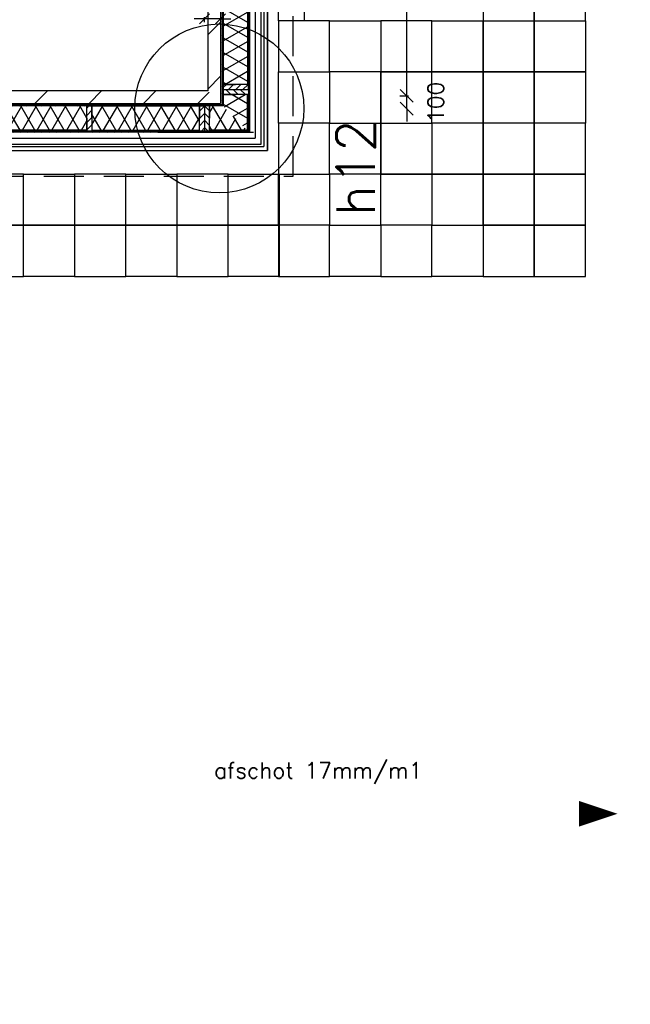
# Model space of a CAD drawing. Extents: x 7198 to 172353, y -998 to 131648.
# Tile 42 of 66: x 39537 to 44313, y 66928 to 74632. Entities that reach past the tile are written whole.
import ezdxf

# ---------------------------------------------------------------- set-up
doc = ezdxf.new("R2010")
doc.units = 0
doc.header["$LTSCALE"] = 50
doc.header["$MEASUREMENT"] = 0
doc.header["$PDSIZE"] = -1
doc.linetypes.add('HIDDEN', pattern=[9.375, 6.25, -3.125])
doc.layers.get('0').update_dxf_attribs({"linetype": 'CONTINUOUS'})
doc.layers.get('DEFPOINTS').update_dxf_attribs({"linetype": 'CONTINUOUS'})
for name, color, linetype in [('_DETAILNUMMERS', 4, 'CONTINUOUS'), ('_DETAILNUMMERSTEKST', 4, 'CONTINUOUS'), ('A--A21--_F-23-', 9, 'CONTINUOUS'), ('A--A22--_F123-', 9, 'CONTINUOUS'), ('A--A25--_F-2--', 9, 'CONTINUOUS'), ('A--A42--_F-23-', 9, 'CONTINUOUS'), ('A--L21--', 3, 'CONTINUOUS'), ('A--L21--_F-2--', 7, 'CONTINUOUS'), ('A--L22--_F-2--', 7, 'CONTINUOUS'), ('A--L22A1_BINNENWAND', 1, 'CONTINUOUS'), ('A--L22A2_BINNENWAND', 2, 'CONTINUOUS'), ('A--L25--', 7, 'CONTINUOUS'), ('A--L25--_F-23-', 7, 'CONTINUOUS'), ('A--L27A1_DAKEN', 1, 'CONTINUOUS'), ('A--L27AC2_DAKEN', 2, 'HIDDEN'), ('A--L42--', 7, 'CONTINUOUS'), ('A--L42--_F-23-', 7, 'CONTINUOUS'), ('A--M$1A-_F123-', 1, 'CONTINUOUS'), ('A--T01A-25_TEKST', 2, 'CONTINUOUS'), ('X--LR---_CP', 7, 'CONTINUOUS')]:
    doc.layers.add(name, color=color, linetype=linetype)
doc.layers.add('bruto vloeroppervlak', color=3, linetype='CONTINUOUS', plot=False)
doc.styles.add('ALFA-0_25', font='ROMANS')
doc.styles.add('HIEMSTRA', font='romans.shx')
doc.dimstyles.get("Standard").update_dxf_attribs({"dimscale": 40, "dimtxt": 2.5, "dimasz": 2, "dimexe": 0.3, "dimexo": 0.3, "dimgap": 2, "dimtad": 1, "dimdec": 0, "dimzin": 0, "dimdsep": 46, "dimtxsty": 'HIEMSTRA', "dimblk1": 'OBLIQUE', "dimblk2": 'OBLIQUE', "dimsah": 1, "dimcen": -0.09, "dimdle": 0.3, "dimse1": 1, "dimclrd": 2, "dimclre": 2, "dimclrt": 3, "dimadec": 0, "dimazin": 0, "dimtfac": 1, "dimtdec": 4, "dimtofl": 0, "dimtmove": 2, "dimatfit": 3, "dimldrblk": 'OBLIQUE', "dimfxl": 1, "dimtvp": 625, "dimtolj": 1, "dimtzin": 0, "dimarcsym": 0})
pattern_1 = [(240, (6e-15, 50), (86.603, -50), []), (300, (6e-15, 50), (86.603, 50), [])]

# ---------------------------------------------------------------- blocks, each defined once
blk = doc.blocks.new('*U818')
at = {"layer": 'A--A22--_F123-', "linetype": 'Continuous'}
h = blk.add_hatch(dxfattribs=at)
h.set_pattern_fill('ALFALINE', color=256, scale=300, style=0)
h.set_pattern_definition([(45, (-36647.05, -74026.86), (-212.132, 212.132), [])])
h.paths.add_polyline_path([(0, 0), (0, 50), (4360.1, 50), (4410.1, 0), (4460.1, -50), (50, -50)])
at = {"layer": 'A--L22--_F-2--', "color": 3, "linetype": 'Continuous'}
for points in [[(0, 50), (0, 50), (4360.1, 50), (4360.1, 50)], [(50, -50), (50, -50), (4460.1, -50), (4460.1, -50)]]:
    blk.add_lwpolyline(points, dxfattribs=at)
blk = doc.blocks.new('*U817')
at = {"layer": 'A--A22--_F123-', "linetype": 'Continuous'}
h = blk.add_hatch(dxfattribs=at)
h.set_pattern_fill('ALFALINE', color=256, scale=300, style=0)
h.set_pattern_definition([(45, (-41057.1, -76281.54), (-212.132, 212.132), [])])
h.paths.add_polyline_path([(0, 0), (50, 50), (50, -2304.7), (0, -2254.7), (-50, -2204.7), (-50, -50)])
at = {"layer": 'A--L22--_F-2--', "color": 3, "linetype": 'Continuous'}
for points in [[(50, 50), (50, 50), (50, -2304.7), (50, -2304.7)], [(-50, -50), (-50, -50), (-50, -2204.7), (-50, -2204.7)]]:
    blk.add_lwpolyline(points, dxfattribs=at)
blk = doc.blocks.new('_OBLIQUE')
at = {"color": 0, "linetype": 'ByBlock'}
blk.add_line((-0.5, -0.5), (0.5, 0.5), dxfattribs=at)
blk = doc.blocks.new('*D92')
at = {"color": 2, "linetype": 'ByBlock', "transparency": 16777216}
for p, q in [((42563.5, 74036.2), (42563.5, 74136.2)), ((42510.1, 74036.2), (42578.5, 74036.2)), ((42563.5, 73936.2), (42563.5, 74036.2)), ((42563.5, 73936.2), (42563.5, 73836.2))]:
    blk.add_line(p, q, dxfattribs=at)
at = {"layer": 'DEFPOINTS', "color": 0, "linetype": 'ByBlock', "transparency": 16777216}
for p in [(42495.1, 74036.2), (42563.5, 74036.2), (42495.1, 73936.2)]:
    blk.add_point(p, dxfattribs=at)
at = {"color": 2, "linetype": 'ByBlock', "transparency": 16777216, "xscale": 100, "yscale": 100, "zscale": 100}
for p, rotation in [((42563.5, 74036.2), 270), ((42563.5, 73936.2), 90)]:
    blk.add_blockref('_OBLIQUE', p, dxfattribs=dict(at, rotation=rotation))
at = {"color": 3, "linetype": 'ByBlock', "transparency": 16777216, "insert": (42791, 73986.2), "char_height": 125, "attachment_point": 5, "rotation": 90, "style": 'HIEMSTRA'}
blk.add_mtext('\\A1;100', dxfattribs=at)
blk = doc.blocks.new('*D93')
at = {"color": 2, "linetype": 'ByBlock', "transparency": 16777216}
for p, q in [((42676.7, 76021.4), (42548.5, 76021.4)), ((42563.5, 74021.2), (42563.5, 76036.4))]:
    blk.add_line(p, q, dxfattribs=at)
at = {"layer": 'DEFPOINTS', "color": 0, "linetype": 'ByBlock', "transparency": 16777216}
for p in [(42563.5, 76021.4), (42691.7, 76021.4), (42691.7, 74036.2)]:
    blk.add_point(p, dxfattribs=at)
at = {"color": 2, "linetype": 'ByBlock', "transparency": 16777216, "xscale": 100, "yscale": 100, "zscale": 100}
for p, rotation in [((42563.5, 76021.4), 90), ((42563.5, 74036.2), 270)]:
    blk.add_blockref('_OBLIQUE', p, dxfattribs=dict(at, rotation=rotation))
at = {"color": 3, "linetype": 'ByBlock', "transparency": 16777216, "insert": (42401, 75028.8), "char_height": 125, "attachment_point": 5, "rotation": 90, "style": 'HIEMSTRA'}
blk.add_mtext('\\A1;1985', dxfattribs=at)
blk = doc.blocks.new('*D244')
at = {"color": 2, "linetype": 'ByBlock', "transparency": 16777216}
for p, q in [((40982.1, 74639.3), (40902.1, 74639.3)), ((40982.1, 74613.2), (40982.1, 74651.3)), ((41107.1, 74639.3), (40982.1, 74639.3)), ((41107.1, 74639.3), (41187.1, 74639.3))]:
    blk.add_line(p, q, dxfattribs=at)
at = {"layer": 'DEFPOINTS', "color": 0, "linetype": 'ByBlock', "transparency": 16777216}
for p in [(40982.1, 74639.3), (40982.1, 74601.2), (41107.1, 74601.2)]:
    blk.add_point(p, dxfattribs=at)
at = {"color": 2, "linetype": 'ByBlock', "transparency": 16777216, "xscale": 80, "yscale": 80, "zscale": 80}
blk.add_blockref('_OBLIQUE', (40982.1, 74639.3), dxfattribs=at)
at = {"color": 2, "linetype": 'ByBlock', "transparency": 16777216, "xscale": 80, "yscale": 80, "zscale": 80, "rotation": 180}
blk.add_blockref('_OBLIQUE', (41107.1, 74639.3), dxfattribs=at)
at = {"color": 3, "linetype": 'ByBlock', "transparency": 16777216, "insert": (40777.2, 74776), "char_height": 100, "attachment_point": 5, "style": 'HIEMSTRA'}
blk.add_mtext('\\A1;125', dxfattribs=at)
blk = doc.blocks.new('NH40_196')
at = {"layer": 'A--A25--_F-2--'}
h = blk.add_hatch(dxfattribs=at)
h.set_pattern_fill('ALFALINE', color=256, scale=40, style=0, pattern_type=2)
h.set_pattern_definition([(45, (-6, 0), (-28.284, 28.284), [])])
h.paths.add_polyline_path([(0, 0), (0, 196), (40, 196), (40, 0)])
at = {"layer": 'A--L25--_F-23-', "color": 2, "linetype": 'Continuous'}
blk.add_lwpolyline([(0, 0), (0, 196), (40, 196), (40, 0)], close=True, dxfattribs=at)
at = {"layer": 'X--LR---_CP'}
for p in [(0, 0), (0, 0), (40, 0)]:
    blk.add_point(p, dxfattribs=at)
blk = doc.blocks.new('*U597')
at = {"layer": 'A--A21--_F-23-', "linetype": 'Continuous'}
h = blk.add_hatch(dxfattribs=at)
h.set_pattern_fill('ALFAISO', color=256, scale=100, angle=270, style=0)
h.set_pattern_definition([(330, (-50, 9e-15), (50, 86.603), []), (30, (-50, 9e-15), (-50, 86.603), [])])
h.paths.add_polyline_path([(0, 0), (95, 0), (95, -800), (0, -800), (-95, -800), (-95, 0)])
at = {"layer": 'A--L21--_F-2--', "color": 2, "linetype": 'Continuous'}
for points in [[(0, 0), (-95, 0), (-95, -800), (0, -800)], [(0, 0), (95, 0), (95, -800), (0, -800)]]:
    blk.add_lwpolyline(points, dxfattribs=at)
blk = doc.blocks.new('*U594')
at = {"layer": 'A--A42--_F-23-', "linetype": 'Continuous'}
h = blk.add_hatch(dxfattribs=at)
h.set_pattern_fill('ALFALINE', color=256, scale=40, style=0)
h.set_pattern_definition([(45, (-41124.196, -75846.862), (-28.284271, 28.284271), [])])
h.paths.add_polyline_path([(0, 0), (5, 0), (5, -1890), (0, -1885), (-5, -1880), (-5, 0)])
at = {"layer": 'A--L42--_F-23-', "color": 2, "linetype": 'Continuous'}
for points in [[(0, 0), (-5, 0), (-5, -1880), (-5, -1880)], [(0, 0), (5, 0), (5, -1890), (5, -1890)]]:
    blk.add_lwpolyline(points, dxfattribs=at)
blk = doc.blocks.new('*U593')
at = {"layer": 'A--A42--_F-23-', "linetype": 'Continuous'}
h = blk.add_hatch(dxfattribs=at)
h.set_pattern_fill('ALFALINE', color=256, scale=40, style=0)
h.set_pattern_definition([(45, (-41330.196, -75846.862), (-28.284271, 28.284271), [])])
h.paths.add_polyline_path([(0, 0), (5, 0), (5, -2096), (0, -2091), (-5, -2086), (-5, 0)])
at = {"layer": 'A--L42--_F-23-', "color": 2, "linetype": 'Continuous'}
for points in [[(0, 0), (-5, 0), (-5, -2086), (-5, -2086)], [(0, 0), (5, 0), (5, -2096), (5, -2096)]]:
    blk.add_lwpolyline(points, dxfattribs=at)
blk = doc.blocks.new('*U587')
at = {"layer": 'A--A21--_F-23-', "linetype": 'Continuous'}
h = blk.add_hatch(dxfattribs=at)
h.set_pattern_fill('ALFAISO', color=256, scale=100, angle=90, style=0)
h.set_pattern_definition([(150, (50, -3e-15), (-50, -86.603), []), (210, (50, -3e-15), (50, -86.603), [])])
h.paths.add_polyline_path([(0, 0), (95, -95), (95, 184.4), (0, 184.4), (-95, 184.4), (-95, 95)])
at = {"layer": 'A--L21--_F-2--', "color": 2, "linetype": 'Continuous'}
for points in [[(-95, 95), (-95, 95), (-95, 184.4), (0, 184.4)], [(95, -95), (95, -95), (95, 184.4), (0, 184.4)]]:
    blk.add_lwpolyline(points, dxfattribs=at)
blk = doc.blocks.new('*U586')
at = {"layer": 'A--A21--_F-23-', "linetype": 'Continuous'}
h = blk.add_hatch(dxfattribs=at)
h.set_pattern_fill('ALFAISO', color=256, scale=100, angle=180, style=0)
h.set_pattern_definition(pattern_1)
h.paths.add_polyline_path([(0, 0), (95, -95), (-202.1, -95), (-202.1, 0), (-202.1, 95), (-95, 95)])
at = {"layer": 'A--L21--_F-2--', "color": 2, "linetype": 'Continuous'}
for points in [[(-95, 95), (-95, 95), (-202.1, 95), (-202.1, 0)], [(95, -95), (95, -95), (-202.1, -95), (-202.1, 0)]]:
    blk.add_lwpolyline(points, dxfattribs=at)
blk = doc.blocks.new('*U585')
at = {"layer": 'A--A42--_F-23-', "linetype": 'Continuous'}
h = blk.add_hatch(dxfattribs=at)
h.set_pattern_fill('ALFALINE', color=256, scale=40, style=0)
h.set_pattern_definition([(45, (-41124.196, -73961.86), (-28.284271, 28.284271), [])])
h.paths.add_polyline_path([(0, 0), (5, -5), (-4232.1, -5), (-4232.1, 0), (-4232.1, 5), (-5, 5)])
at = {"layer": 'A--L42--_F-23-', "color": 2, "linetype": 'Continuous'}
for points in [[(-5, 5), (-5, 5), (-4232.1, 5), (-4232.1, 0)], [(5, -5), (5, -5), (-4232.1, -5), (-4232.1, 0)]]:
    blk.add_lwpolyline(points, dxfattribs=at)
blk = doc.blocks.new('*U584')
at = {"layer": 'A--A42--_F-23-', "linetype": 'Continuous'}
h = blk.add_hatch(dxfattribs=at)
h.set_pattern_fill('ALFALINE', color=256, scale=40, style=0)
h.set_pattern_definition([(45, (-41330.196, -73755.86), (-28.284271, 28.284271), [])])
h.paths.add_polyline_path([(0, 0), (5, -5), (-4438.1, -5), (-4438.1, 0), (-4438.1, 5), (-5, 5)])
at = {"layer": 'A--L42--_F-23-', "color": 2, "linetype": 'Continuous'}
for points in [[(-5, 5), (-5, 5), (-4438.1, 5), (-4438.1, 0)], [(5, -5), (5, -5), (-4438.1, -5), (-4438.1, 0)]]:
    blk.add_lwpolyline(points, dxfattribs=at)
blk = doc.blocks.new('*U583')
at = {"layer": 'A--A21--_F-23-', "linetype": 'Continuous'}
h = blk.add_hatch(dxfattribs=at)
h.set_pattern_fill('ALFAISO', color=256, scale=100, angle=180, style=0)
h.set_pattern_definition(pattern_1)
h.paths.add_polyline_path([(0, 0), (0, -95), (-840, -95), (-840, 0), (-840, 95), (0, 95)])
at = {"layer": 'A--L21--_F-2--', "color": 2, "linetype": 'Continuous'}
for points in [[(0, 0), (0, 95), (-840, 95), (-840, 0)], [(0, 0), (0, -95), (-840, -95), (-840, 0)]]:
    blk.add_lwpolyline(points, dxfattribs=at)
blk = doc.blocks.new('*U582')
at = {"layer": 'A--A21--_F-23-', "linetype": 'Continuous'}
h = blk.add_hatch(dxfattribs=at)
h.set_pattern_fill('ALFAISO', color=256, scale=100, style=0)
h.set_pattern_definition([(60, (0, -50), (-86.603, 50), []), (120, (0, -50), (-86.603, -50), [])])
h.paths.add_polyline_path([(0, 0), (0, 95), (840, 95), (840, 0), (840, -95), (0, -95)])
at = {"layer": 'A--L21--_F-2--', "color": 2, "linetype": 'Continuous'}
for points in [[(0, 0), (0, 95), (840, 95), (840, 0)], [(0, 0), (0, -95), (840, -95), (840, 0)]]:
    blk.add_lwpolyline(points, dxfattribs=at)

msp = doc.modelspace()

# ---------------------------------------------------------------- linework, layer by layer
at = {"linetype": 'Continuous'}
msp.add_line((40618.3, 73750.9), (41364.4, 73750.9), dxfattribs=at)
at = {"layer": '_DETAILNUMMERS'}
msp.add_circle((41098, 73937.9), 660.8, dxfattribs=at)
at = {"layer": 'A--L21--'}
for p, q in [((41475.1, 84306.9, 0), (41475.1, 73608.9)), ((41445.1, 84276.9, 0), (41445.1, 73638.9)), ((37389, 73638.9), (41445.1, 73638.9)), ((37419, 73608.9), (41475.1, 73608.9))]:
    msp.add_line(p, q, dxfattribs=at)
at = {"layer": 'A--L22A1_BINNENWAND'}
for points in [[(41561, 74623.5), (41561, 75023.5), (41761, 75023.5), (41761, 74623.5)], [(43561, 74623.5), (43561, 75023.5), (43161, 75023.5), (43161, 74623.5)], [(43961, 74623.5), (43961, 75023.5), (43561, 75023.5), (43561, 74623.5)], [(41561, 74623.5), (41561, 74223.5), (41961, 74223.5), (41961, 74623.5)], [(42361, 74623.5), (42361, 74223.5), (41961, 74223.5), (41961, 74623.5)], [(42361, 74623.5), (42361, 74223.5), (42761, 74223.5), (42761, 74623.5)], [(43161, 74623.5), (43161, 74223.5), (42761, 74223.5), (42761, 74623.5)], [(43561, 74623.5), (43561, 74223.5), (43161, 74223.5), (43161, 74623.5)], [(43961, 74623.5), (43961, 74223.5), (43561, 74223.5), (43561, 74623.5)], [(41561, 73823.5), (41561, 74223.5), (41961, 74223.5), (41961, 73823.5)], [(42361, 73823.5), (42361, 74223.5), (41961, 74223.5), (41961, 73823.5)], [(42761, 73823.5), (42761, 74223.5), (42361, 74223.5), (42361, 73823.5)], [(42761, 73823.5), (42761, 74223.5), (43161, 74223.5), (43161, 73823.5)], [(43161, 73823.5), (43161, 74223.5), (43561, 74223.5), (43561, 73823.5)], [(43561, 73823.5), (43561, 74223.5), (43961, 74223.5), (43961, 73823.5)], [(41561, 73823.5), (41561, 73423.5), (41961, 73423.5), (41961, 73823.5)], [(42361, 73823.5), (42361, 73423.5), (41961, 73423.5), (41961, 73823.5)], [(42761, 73823.5), (42761, 73423.5), (42361, 73423.5), (42361, 73823.5)], [(42761, 73823.5), (42761, 73423.5), (43161, 73423.5), (43161, 73823.5)], [(43161, 73823.5), (43161, 73423.5), (43561, 73423.5), (43561, 73823.5)], [(43561, 73823.5), (43561, 73423.5), (43961, 73423.5), (43961, 73823.5)], [(39166.1, 73423.5), (39166.1, 73023.5), (39566.1, 73023.5), (39566.1, 73423.5)], [(39966.1, 73423.5), (39966.1, 73023.5), (39566.1, 73023.5), (39566.1, 73423.5)], [(39966.1, 73423.5), (39966.1, 73023.5), (40366.1, 73023.5), (40366.1, 73423.5)], [(40766.1, 73423.5), (40766.1, 73023.5), (40366.1, 73023.5), (40366.1, 73423.5)], [(40766.1, 73423.5), (40766.1, 73023.5), (41166.1, 73023.5), (41166.1, 73423.5)], [(41566.1, 73423.5), (41566.1, 73023.5), (41166.1, 73023.5), (41166.1, 73423.5)], [(41561, 73023.5), (41561, 73423.5), (41961, 73423.5), (41961, 73023.5)], [(42361, 73023.5), (42361, 73423.5), (41961, 73423.5), (41961, 73023.5)], [(42361, 73023.5), (42361, 73423.5), (42761, 73423.5), (42761, 73023.5)], [(43161, 73023.5), (43161, 73423.5), (42761, 73423.5), (42761, 73023.5)], [(43561, 73023.5), (43561, 73423.5), (43161, 73423.5), (43161, 73023.5)], [(43961, 73023.5), (43961, 73423.5), (43561, 73423.5), (43561, 73023.5)], [(39166.1, 73023.5), (39166.1, 72623.5), (39566.1, 72623.5), (39566.1, 73023.5)], [(39966.1, 73023.5), (39966.1, 72623.5), (39566.1, 72623.5), (39566.1, 73023.5)], [(39966.1, 73023.5), (39966.1, 72623.5), (40366.1, 72623.5), (40366.1, 73023.5)], [(40766.1, 73023.5), (40766.1, 72623.5), (40366.1, 72623.5), (40366.1, 73023.5)], [(40766.1, 73023.5), (40766.1, 72623.5), (41166.1, 72623.5), (41166.1, 73023.5)], [(41566.1, 73023.5), (41566.1, 72623.5), (41166.1, 72623.5), (41166.1, 73023.5)], [(41561, 73023.5), (41561, 72623.5), (41961, 72623.5), (41961, 73023.5)], [(42361, 73023.5), (42361, 72623.5), (41961, 72623.5), (41961, 73023.5)], [(42361, 73023.5), (42361, 72623.5), (42761, 72623.5), (42761, 73023.5)], [(43161, 73023.5), (43161, 72623.5), (42761, 72623.5), (42761, 73023.5)], [(43561, 72623.5), (43561, 73023.5), (43161, 73023.5), (43161, 72623.5)], [(43961, 72623.5), (43961, 73023.5), (43561, 73023.5), (43561, 72623.5)]]:
    msp.add_lwpolyline(points, close=True, dxfattribs=at)
at = {"layer": 'A--L22A2_BINNENWAND', "color": 2, "linetype": 'Continuous'}
for p, q in [((41425.8, 73658.9), (41425.1, 84256.9)), ((41379.1, 84210.9), (41379.1, 73704.9)), ((37323, 73704.9), (41379.1, 73704.9)), ((37369, 73658.9), (41425.8, 73658.9))]:
    msp.add_line(p, q, dxfattribs=at)
at = {"layer": 'A--L27A1_DAKEN'}
msp.add_lwpolyline([(40827.7, 68418.8, 0, 0, 0), (44212.6, 68418.8, 0, 200, 0), (43912.6, 68418.8, 0, 0, 0)], format="xyseb", dxfattribs=at)
at = {"layer": 'A--L27AC2_DAKEN'}
msp.add_lwpolyline([(38789.1, 73408), (41675.6, 73408.6), (41671.1, 94581), (31601.9, 96632.1), (24414.6, 61334.3), (24633.1, 61289.8)], dxfattribs=at)
at = {"layer": 'bruto vloeroppervlak'}
msp.add_lwpolyline([(37015, 39956.9), (37015, 65058.9), (37015, 65064), (38858.3, 65471.4), (38858.3, 65980.5), (37015, 65581.4), (37015, 69465.4), (37419, 69465.4), (37419, 73608.9), (41475.1, 73608.9), (41475.1, 95825.4), (40696.3, 95825.4), (40378.5, 94273.3), (40356.8, 94273.3), (40356.8, 94276.3), (39303.2, 94276.3), (39303.2, 94625.3), (39208.2, 94625.3), (39208.2, 94545.4), (31405, 94549.7)], dxfattribs=at)

# ---------------------------------------------------------------- block references
at = {"layer": 'A--L21--', "linetype": 'Continuous'}
for name, p in [('*U817', (41057.1, 76281.5)), ('*U597', (41224.2, 74926.2)), ('*U818', (36647, 74026.9)), ('*U587', (41224.2, 73861.9)), ('*U583', (40062.1, 73861.9)), ('*U582', (40102.1, 73861.9)), ('*U586', (41224.2, 73861.9))]:
    msp.add_blockref(name, p, dxfattribs=at)
at = {"layer": 'A--L25--', "xscale": -1}
for p, rotation in [((41129.2, 74086.2), 270), ((40982.1, 73956.9), 180)]:
    msp.add_blockref('NH40_196', p, dxfattribs=dict(at, rotation=rotation))
at = {"layer": 'A--L25--'}
for p, rotation in [((41129.2, 74086.2), 270), ((40102.1, 73956.9), 180), ((40982.1, 73956.9), 180)]:
    msp.add_blockref('NH40_196', p, dxfattribs=dict(at, rotation=rotation))
at = {"layer": 'A--L42--', "linetype": 'Continuous'}
for name, p in [('*U594', (41124.2, 75846.9)), ('*U593', (41330.2, 75846.9)), ('*U585', (41124.2, 73961.9)), ('*U584', (41330.2, 73755.9))]:
    msp.add_blockref(name, p, dxfattribs=at)

# ---------------------------------------------------------------- texts
at = {"layer": '_DETAILNUMMERSTEKST', "style": 'ALFA-0_25'}
msp.add_text('h12', height=300, rotation=90, dxfattribs=at).set_placement((42314.5, 73094.4))
at = {"layer": 'A--T01A-25_TEKST', "style": 'HIEMSTRA'}
msp.add_text('afschot 17mm/m1', height=125, dxfattribs=at).set_placement((41057.6, 68695.2))

# ---------------------------------------------------------------- dimensions: what is measured, and where the dimension line sits
at = {"layer": 'A--M$1A-_F123-'}
for base, p1, p2, picture, middle in [((42563.5, 76021.4), (42691.7, 74036.2), (42691.7, 76021.4), '*D93', (42401, 75028.8)), ((42563.5, 74036.2), (42495.1, 73936.2), (42495.1, 74036.2), '*D92', (42791, 73986.2))]:
    dim = msp.add_linear_dim(base=base, p1=p1, p2=p2, angle=90, dimstyle='Standard', override={"dimscale": 50, "dimtxsty": 'HIEMSTRA'}, dxfattribs=at)
    dim.commit()
    dim.dimension.update_dxf_attribs({"geometry": picture, "text_midpoint": middle})
at = {"layer": 'A--M$1A-_F123-', "linetype": 'Continuous'}
dim = msp.add_linear_dim(base=(40982.1, 74639.3), p1=(41107.1, 74601.2), p2=(40982.1, 74601.2), dimstyle='Standard', dxfattribs=at)
dim.commit()
dim.dimension.update_dxf_attribs({"geometry": '*D244', "text_midpoint": (40777.2, 74776), "dimtype": 160})

doc.saveas('drawing.dxf')
